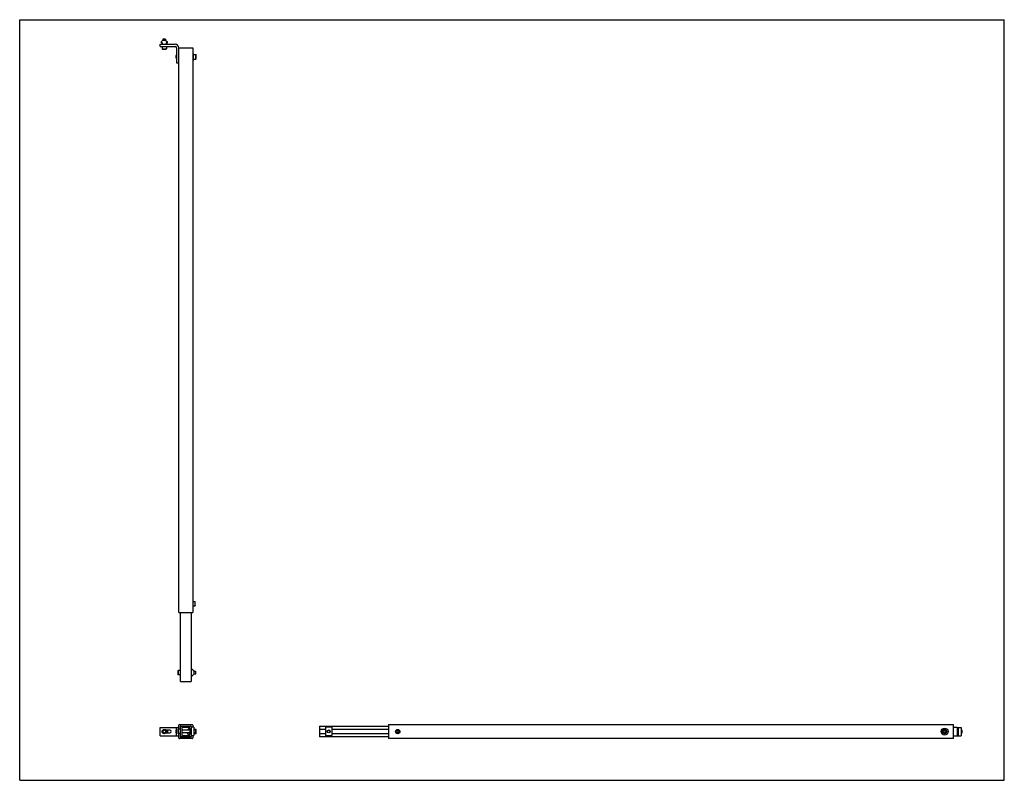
# Model space of a CAD drawing. Header units: inches. Extents: x 0 to 88, y 0 to 68.
import ezdxf

# ---------------------------------------------------------------- set-up
doc = ezdxf.new("R2010")
doc.units = ezdxf.units.IN
doc.header["$LTSCALE"] = 4.84
doc.header["$MEASUREMENT"] = 0
doc.layers.get('0').update_dxf_attribs({"linetype": 'CONTINUOUS'})
for name, color, linetype in [('233107_BL4', 7, 'CONTINUOUS'), ('233108M_BL0', 7, 'CONTINUOUS'), ('233205_BL3', 7, 'CONTINUOUS'), ('639971M_BL2', 7, 'CONTINUOUS'), ('639971M_BL5', 7, 'CONTINUOUS'), ('639971M_BL7', 7, 'CONTINUOUS'), ('911_007_BL11', 7, 'CONTINUOUS'), ('920612M_BL9', 7, 'CONTINUOUS'), ('920616M_BL1', 7, 'CONTINUOUS'), ('920635M_BL8', 7, 'CONTINUOUS'), ('920640M_BL6', 7, 'CONTINUOUS'), ('990403M_BL10', 7, 'CONTINUOUS')]:
    doc.layers.add(name, color=color, linetype=linetype)

# ---------------------------------------------------------------- blocks, each defined once
blk = doc.blocks.new('233108M_BL0', base_point=(48.163, 34.891))
at = {"layer": '233108M_BL0', "color": 7, "linetype": 'CONTINUOUS'}
for p, q in [((12.54, 65.615), (12.54, 65.802)), ((12.54, 65.802), (13.898, 65.802)), ((12.54, 65.615), (13.898, 65.615)), ((14.023, 65.49), (14.023, 64.142)), ((14.023, 64.142), (14.21, 64.142)), ((12.54, 3.98), (12.54, 4.73)), ((12.54, 4.73), (14.21, 4.73)), ((13.42, 4.48), (13.072, 4.48)), ((14.023, 3.98), (14.023, 4.73)), ((83.786, 4.73), (83.473, 4.73)), ((83.786, 4.73), (83.786, 3.98)), ((12.54, 3.98), (14.21, 3.98)), ((13.072, 4.23), (13.42, 4.23)), ((83.473, 3.98), (83.786, 3.98))]:
    blk.add_line(p, q, dxfattribs=at)
for centre, radius, start in [((13.898, 65.49), 0.312, 0), ((13.898, 65.49), 0.125, 0), ((13.42, 4.355), 0.125, 270)]:
    blk.add_arc(centre, radius, start, 90, dxfattribs=at)
blk = doc.blocks.new('920616M_BL1', base_point=(48.476, 35.201))
at = {"layer": '920616M_BL1', "color": 7, "linetype": 'CONTINUOUS'}
for p, q in [((12.806, 66.245), (12.802, 66.241)), ((12.802, 66.241), (12.802, 66.15)), ((13.038, 66.241), (12.802, 66.241)), ((13.035, 66.245), (12.806, 66.245)), ((13.035, 66.245), (13.038, 66.241)), ((13.038, 66.241), (13.038, 66.15)), ((12.724, 65.615), (12.724, 65.402)), ((12.724, 65.402), (12.747, 65.379)), ((12.724, 65.402), (13.117, 65.402)), ((12.747, 65.379), (13.094, 65.379)), ((12.802, 65.822), (12.802, 65.802)), ((13.038, 65.822), (13.038, 65.802)), ((13.117, 65.402), (13.094, 65.379)), ((13.117, 65.615), (13.117, 65.402)), ((12.92, 4.469), (12.822, 4.412)), ((12.822, 4.298), (12.822, 4.412)), ((13.019, 4.412), (12.92, 4.469)), ((13.019, 4.412), (13.019, 4.298)), ((83.786, 4.473), (83.806, 4.473)), ((84.134, 4.473), (84.224, 4.473)), ((84.228, 4.469), (84.224, 4.473)), ((84.224, 4.237), (84.224, 4.473)), ((84.228, 4.241), (84.228, 4.469)), ((12.822, 4.298), (12.92, 4.241)), ((12.92, 4.241), (13.019, 4.298)), ((83.786, 4.237), (83.806, 4.237)), ((84.134, 4.237), (84.224, 4.237)), ((84.228, 4.241), (84.224, 4.237))]:
    blk.add_line(p, q, dxfattribs=at)
for radius in [0.197, 0.173]:
    blk.add_circle((12.92, 4.355), radius, dxfattribs=at)
blk = doc.blocks.new('639971M_BL2', base_point=(48.386, 35.065))
at = {"layer": '639971M_BL2', "color": 7, "linetype": 'CONTINUOUS'}
for p, q in [((12.639, 66.001), (12.639, 65.937)), ((12.645, 66.015), (12.774, 66.144)), ((13.053, 66.15), (12.788, 66.15)), ((13.067, 66.144), (13.196, 66.015)), ((13.202, 65.937), (13.202, 66.001)), ((12.742, 65.927), (12.649, 65.927)), ((12.734, 65.912), (12.734, 65.842)), ((12.742, 65.912), (12.734, 65.912)), ((12.754, 65.822), (13.087, 65.822)), ((13.192, 65.927), (13.1, 65.927)), ((13.107, 65.912), (13.1, 65.912)), ((13.107, 65.842), (13.107, 65.912)), ((13.107, 4.48), (13.107, 4.417)), ((13.202, 4.48), (13.202, 4.23)), ((83.806, 4.73), (84.134, 4.73)), ((83.806, 3.98), (83.806, 4.73)), ((83.896, 3.98), (83.896, 4.73)), ((83.911, 3.98), (83.911, 4.73)), ((84.134, 4.73), (84.134, 3.98)), ((13.107, 4.293), (13.107, 4.23)), ((83.806, 3.98), (84.134, 3.98))]:
    blk.add_line(p, q, dxfattribs=at)
for centre, radius, start, end in [((12.659, 66.001), 0.02, 135, 180), ((12.788, 66.13), 0.02, 90, 135), ((13.053, 66.13), 0.02, 45, 90), ((13.182, 66.001), 0.02, 0, 45), ((12.649, 65.937), 0.01, 180, 270), ((12.754, 65.842), 0.02, 180, 270), ((12.742, 65.92), 0.0075, 270, 90), ((13.087, 65.842), 0.02, 270, 360), ((13.1, 65.92), 0.0075, 90, 270), ((13.192, 65.937), 0.01, 270, 360)]:
    blk.add_arc(centre, radius, start, end, dxfattribs=at)
blk = doc.blocks.new('233205_BL3', base_point=(48.842, 34.61))
at = {"layer": '233205_BL3', "color": 7, "linetype": 'CONTINUOUS'}
for p, q in [((14.21, 14.989), (14.21, 65.489)), ((14.21, 65.489), (15.46, 65.489)), ((15.46, 65.489), (15.46, 14.989)), ((14.21, 14.989), (15.46, 14.989)), ((14.21, 4.567), (14.21, 4.92)), ((14.27, 4.98), (15.4, 4.98)), ((14.335, 4.855), (14.335, 4.567)), ((14.397, 4.855), (14.335, 4.855)), ((15.335, 4.855), (15.304, 4.855)), ((15.335, 4.824), (15.335, 4.855)), ((15.46, 4.92), (15.46, 4.745)), ((32.973, 4.98), (32.973, 3.73)), ((32.973, 4.98), (83.473, 4.98)), ((83.473, 3.73), (83.473, 4.98)), ((14.21, 3.79), (14.21, 4.173)), ((15.4, 3.73), (14.27, 3.73)), ((14.335, 4.173), (14.335, 3.855)), ((14.335, 3.855), (15.335, 3.855)), ((15.335, 3.855), (15.335, 3.916)), ((15.46, 3.995), (15.46, 3.79)), ((83.473, 3.73), (32.973, 3.73))]:
    blk.add_line(p, q, dxfattribs=at)
for centre, start, end in [((14.27, 4.92), 90, 180), ((15.4, 4.92), 0, 90), ((14.27, 3.79), 180, 270), ((15.4, 3.79), 270, 360)]:
    blk.add_arc(centre, 0.06, start, end, dxfattribs=at)
blk = doc.blocks.new('233107_BL4', base_point=(23.669, 9.437))
at = {"layer": '233107_BL4', "color": 7, "linetype": 'CONTINUOUS'}
for p, q in [((14.365, 8.823), (14.365, 14.989)), ((15.335, 14.989), (15.335, 8.823)), ((14.365, 8.823), (15.335, 8.823)), ((14.365, 3.916), (14.365, 4.824)), ((14.397, 4.855), (15.304, 4.855)), ((14.49, 4.73), (14.49, 4.01)), ((15.21, 4.73), (14.49, 4.73)), ((15.21, 4.567), (15.21, 4.73)), ((15.335, 4.567), (15.21, 4.567)), ((15.335, 4.824), (15.335, 4.567)), ((26.806, 4.855), (26.806, 3.885)), ((26.806, 4.855), (32.973, 4.855)), ((26.806, 4.567), (27.337, 4.567)), ((27.9, 4.567), (32.973, 4.567)), ((15.304, 3.885), (14.397, 3.885)), ((14.49, 4.01), (15.21, 4.01)), ((15.21, 4.173), (15.335, 4.173)), ((15.21, 4.01), (15.21, 4.173)), ((15.335, 4.173), (15.335, 3.916)), ((26.806, 4.173), (27.337, 4.173)), ((32.973, 3.885), (26.806, 3.885)), ((27.9, 4.173), (32.973, 4.173))]:
    blk.add_line(p, q, dxfattribs=at)
for centre, start, end in [((14.397, 4.824), 90, 180), ((15.304, 4.824), 0, 90), ((14.397, 3.916), 180, 270), ((15.304, 3.916), 270, 360)]:
    blk.add_arc(centre, 0.0312, start, end, dxfattribs=at)
blk = doc.blocks.new('639971M_BL5', base_point=(21.575, 6.956))
at = {"layer": '639971M_BL5', "color": 7, "linetype": 'CONTINUOUS'}
for p, q in [((15.335, 9.821), (15.34, 9.821)), ((15.34, 9.821), (15.34, 9.814)), ((15.355, 9.814), (15.355, 9.906)), ((15.365, 9.916), (15.429, 9.916)), ((15.443, 9.91), (15.573, 9.781)), ((15.578, 9.767), (15.578, 9.503)), ((15.34, 9.448), (15.335, 9.448)), ((15.34, 9.456), (15.34, 9.448)), ((15.355, 9.363), (15.355, 9.456)), ((15.429, 9.353), (15.365, 9.353)), ((15.573, 9.488), (15.443, 9.359)), ((15.25, 4.173), (15.25, 4.567)), ((15.578, 4.745), (15.335, 4.745)), ((15.34, 4.745), (15.34, 3.995)), ((15.355, 3.995), (15.355, 4.745)), ((15.578, 4.745), (15.578, 3.995)), ((27.337, 4.745), (27.337, 3.995)), ((27.9, 4.745), (27.337, 4.745)), ((27.9, 4.745), (27.9, 3.995)), ((15.335, 3.995), (15.578, 3.995)), ((27.337, 3.995), (27.9, 3.995))]:
    blk.add_line(p, q, dxfattribs=at)
blk.add_circle((27.618, 4.37), 0.13, dxfattribs=at)
for centre, radius, start, end in [((15.348, 9.814), 0.0075, 180, 360), ((15.365, 9.906), 0.01, 90, 180), ((15.429, 9.896), 0.02, 45, 90), ((15.558, 9.767), 0.02, 0, 45), ((15.348, 9.456), 0.0075, 0, 180), ((15.365, 9.363), 0.01, 180, 270), ((15.429, 9.373), 0.02, 270, 315), ((15.558, 9.503), 0.02, 315, 360)]:
    blk.add_arc(centre, radius, start, end, dxfattribs=at)
blk = doc.blocks.new('920640M_BL6', base_point=(48.404, 34.516))
at = {"layer": '920640M_BL6', "color": 7, "linetype": 'CONTINUOUS'}
for p, q in [((13.951, 64.791), (13.955, 64.795)), ((13.951, 64.791), (13.951, 64.563)), ((13.951, 64.563), (13.955, 64.559)), ((13.955, 64.795), (13.955, 64.559)), ((14.023, 64.795), (13.955, 64.795)), ((14.023, 64.559), (13.955, 64.559)), ((15.525, 64.874), (15.738, 64.874)), ((15.525, 64.48), (15.738, 64.48)), ((15.738, 64.48), (15.738, 64.874)), ((15.762, 64.85), (15.738, 64.874)), ((15.762, 64.504), (15.738, 64.48)), ((15.762, 64.504), (15.762, 64.85)), ((13.955, 4.473), (13.951, 4.469)), ((13.951, 4.469), (13.951, 4.241)), ((13.955, 4.473), (13.955, 4.237)), ((14.023, 4.473), (13.955, 4.473)), ((15.738, 4.552), (15.673, 4.552)), ((15.762, 4.528), (15.738, 4.552)), ((15.738, 4.488), (15.738, 4.552)), ((15.762, 4.182), (15.762, 4.528)), ((82.604, 4.454), (82.547, 4.355)), ((82.604, 4.454), (82.717, 4.454)), ((82.774, 4.355), (82.717, 4.454)), ((13.955, 4.237), (13.951, 4.241)), ((14.023, 4.237), (13.955, 4.237)), ((14.987, 4.237), (14.577, 4.237)), ((15.738, 4.158), (15.673, 4.158)), ((15.738, 4.158), (15.738, 4.252)), ((15.762, 4.182), (15.738, 4.158)), ((82.547, 4.355), (82.604, 4.257)), ((82.717, 4.257), (82.604, 4.257)), ((82.717, 4.257), (82.774, 4.355))]:
    blk.add_line(p, q, dxfattribs=at)
for radius in [0.197, 0.173]:
    blk.add_circle((82.661, 4.355), radius, dxfattribs=at)
blk = doc.blocks.new('639971M_BL7', base_point=(15.119, 4.355))
at = {"layer": '639971M_BL7', "color": 7, "linetype": 'CONTINUOUS'}
for p, q in [((14.993, 4.501), (15.123, 4.631)), ((15.137, 4.636), (15.2, 4.636)), ((15.21, 4.567), (15.21, 4.534)), ((15.225, 4.541), (15.25, 4.541)), ((15.225, 4.534), (15.225, 4.541)), ((14.987, 4.223), (14.987, 4.252)), ((15.123, 4.079), (14.993, 4.209)), ((15.2, 4.073), (15.137, 4.073)), ((15.21, 4.176), (15.21, 4.173)), ((15.225, 4.173), (15.225, 4.176))]:
    blk.add_line(p, q, dxfattribs=at)
for centre, radius, start, end in [((15.007, 4.487), 0.02, 135, 176.83183), ((15.137, 4.616), 0.02, 90, 135), ((15.2, 4.626), 0.01, 0, 90), ((15.218, 4.534), 0.0075, 180, 360), ((15.007, 4.223), 0.02, 180, 225), ((15.137, 4.093), 0.02, 225, 270), ((15.2, 4.083), 0.01, 270, 360), ((15.218, 4.176), 0.0075, 0, 180)]:
    blk.add_arc(centre, radius, start, end, dxfattribs=at)
blk = doc.blocks.new('920635M_BL8', base_point=(20.933, 7.002))
at = {"layer": '920635M_BL8', "color": 7, "linetype": 'CONTINUOUS'}
for p, q in [((14.129, 9.808), (14.153, 9.831)), ((14.129, 9.808), (14.129, 9.461)), ((14.365, 9.831), (14.153, 9.831)), ((14.153, 9.831), (14.153, 9.438)), ((15.578, 9.753), (15.739, 9.753)), ((15.743, 9.749), (15.739, 9.753)), ((15.739, 9.516), (15.739, 9.753)), ((15.743, 9.52), (15.743, 9.749)), ((14.129, 9.461), (14.153, 9.438)), ((14.365, 9.438), (14.153, 9.438)), ((15.578, 9.516), (15.739, 9.516)), ((15.743, 9.52), (15.739, 9.516)), ((14.153, 4.567), (14.129, 4.543)), ((14.129, 4.543), (14.129, 4.197)), ((14.153, 4.567), (14.153, 4.173)), ((14.365, 4.567), (14.153, 4.567)), ((15.25, 4.488), (14.49, 4.488)), ((15.739, 4.488), (15.578, 4.488)), ((15.743, 4.484), (15.739, 4.488)), ((15.739, 4.252), (15.739, 4.488)), ((15.743, 4.256), (15.743, 4.484)), ((14.153, 4.173), (14.129, 4.197)), ((14.365, 4.173), (14.153, 4.173)), ((15.25, 4.252), (14.49, 4.252)), ((15.739, 4.252), (15.578, 4.252)), ((15.743, 4.256), (15.739, 4.252))]:
    blk.add_line(p, q, dxfattribs=at)
for radius in [0.118, 0.114]:
    blk.add_circle((27.618, 4.37), radius, dxfattribs=at)
blk = doc.blocks.new('920612M_BL9', base_point=(24.721, 10.078))
at = {"layer": '920612M_BL9', "color": 7, "linetype": 'CONTINUOUS'}
for p, q in [((15.46, 15.998), (15.673, 15.998)), ((15.697, 15.974), (15.673, 15.998)), ((15.673, 15.604), (15.673, 15.998)), ((15.697, 15.628), (15.697, 15.974)), ((15.46, 15.604), (15.673, 15.604)), ((15.697, 15.628), (15.673, 15.604)), ((15.673, 4.552), (15.578, 4.552)), ((15.697, 4.528), (15.673, 4.552)), ((15.673, 4.488), (15.673, 4.552)), ((15.697, 4.488), (15.697, 4.528)), ((33.728, 4.454), (33.671, 4.355)), ((33.728, 4.454), (33.841, 4.454)), ((33.898, 4.355), (33.841, 4.454)), ((15.673, 4.158), (15.578, 4.158)), ((15.673, 4.158), (15.673, 4.252)), ((15.697, 4.182), (15.673, 4.158)), ((15.697, 4.182), (15.697, 4.252)), ((33.671, 4.355), (33.728, 4.257)), ((33.841, 4.257), (33.728, 4.257)), ((33.841, 4.257), (33.898, 4.355))]:
    blk.add_line(p, q, dxfattribs=at)
for radius in [0.197, 0.173]:
    blk.add_circle((33.785, 4.355), radius, dxfattribs=at)
blk = doc.blocks.new('990403M_BL10', base_point=(14.534, 4.37))
at = {"layer": '990403M_BL10', "color": 7, "linetype": 'CONTINUOUS'}
for p, q in [((14.577, 4.508), (14.49, 4.508)), ((14.577, 4.488), (14.577, 4.508)), ((14.577, 4.232), (14.49, 4.232)), ((14.577, 4.232), (14.577, 4.252))]:
    blk.add_line(p, q, dxfattribs=at)
blk = doc.blocks.new('911_007_BL11', base_point=(49.217, 34.516))
at = {"layer": '911_007_BL11', "color": 7, "linetype": 'CONTINUOUS'}
for p, q in [((15.525, 64.99), (15.46, 64.99)), ((15.525, 64.365), (15.46, 64.365)), ((15.525, 64.365), (15.525, 64.99))]:
    blk.add_line(p, q, dxfattribs=at)
blk.add_circle((82.661, 4.355), 0.312, dxfattribs=at)

msp = doc.modelspace()

# ---------------------------------------------------------------- linework, layer by layer
at = {"color": 7, "linetype": 'CONTINUOUS'}
for p, q in [((0, 0), (0, 68)), ((0, 68), (88, 68)), ((88, 0), (88, 68)), ((0, 0), (88, 0))]:
    msp.add_line(p, q, dxfattribs=at)

# ---------------------------------------------------------------- block references
at = {"layer": '233107_BL4'}
msp.add_blockref('233107_BL4', (23.669, 9.437), dxfattribs=at)
at = {"layer": '233108M_BL0'}
msp.add_blockref('233108M_BL0', (48.163, 34.891), dxfattribs=at)
at = {"layer": '233205_BL3'}
msp.add_blockref('233205_BL3', (48.842, 34.61), dxfattribs=at)
at = {"layer": '639971M_BL2'}
msp.add_blockref('639971M_BL2', (48.386, 35.065), dxfattribs=at)
at = {"layer": '639971M_BL5'}
msp.add_blockref('639971M_BL5', (21.575, 6.956), dxfattribs=at)
at = {"layer": '639971M_BL7'}
msp.add_blockref('639971M_BL7', (15.119, 4.355), dxfattribs=at)
at = {"layer": '911_007_BL11'}
msp.add_blockref('911_007_BL11', (49.217, 34.516), dxfattribs=at)
at = {"layer": '920612M_BL9'}
msp.add_blockref('920612M_BL9', (24.721, 10.078), dxfattribs=at)
at = {"layer": '920616M_BL1'}
msp.add_blockref('920616M_BL1', (48.476, 35.201), dxfattribs=at)
at = {"layer": '920635M_BL8'}
msp.add_blockref('920635M_BL8', (20.933, 7.002), dxfattribs=at)
at = {"layer": '920640M_BL6'}
msp.add_blockref('920640M_BL6', (48.404, 34.516), dxfattribs=at)
at = {"layer": '990403M_BL10'}
msp.add_blockref('990403M_BL10', (14.534, 4.37), dxfattribs=at)

doc.saveas('drawing.dxf')
